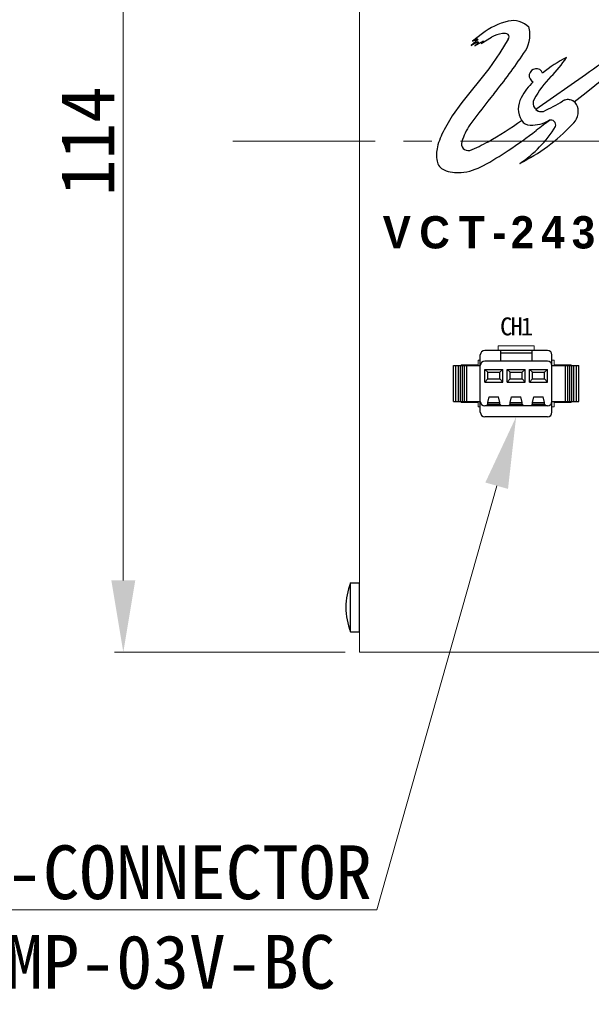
# Model space of a CAD drawing. Header units: millimetres. Extents: x 313 to 928, y 5 to 290.
# Tile 3 of 9: x 593 to 625, y 102 to 157. Entities that reach past the tile are written whole.
import ezdxf
from ezdxf import colors
from ezdxf.entities.mleader import LeaderData, LeaderLine
from ezdxf.math import Vec2, Vec3

# ---------------------------------------------------------------- set-up
doc = ezdxf.new("R2010")
doc.units = ezdxf.units.MM
doc.header["$LTSCALE"] = 0.25
doc.linetypes.add('CENTER', pattern=[50.8, 31.75, -6.35, 6.35, -6.35])
doc.layers.add('AM_0 プロファイル（中）', color=7, linetype='Continuous')
for name, color, linetype, lineweight in [('CENTER', 10, 'CENTER', 15), ('DIMENSION', 6, 'Continuous', 9), ('Layer000', 7, 'Continuous', 25), ('OUTPUT HARNESS', 7, 'Continuous', 20), ('PANEL', 7, 'Continuous', 20)]:
    doc.layers.add(name, color=color, linetype=linetype, lineweight=lineweight)
doc.styles.add('takachi1', font='msgothic.ttc', dxfattribs={"height": 2.5})
doc.styles.add('VS Standard', font='msgothic.ttc', dxfattribs={"height": 3})
doc.dimstyles.new('VS Standard x1', dxfattribs={"dimtxt": 3, "dimasz": 3, "dimexe": 0.5, "dimexo": 0.8, "dimgap": 0.5, "dimtad": 3, "dimlfac": 2, "dimrnd": 0.0001, "dimzin": 9, "dimdsep": 46, "dimtxsty": 'VS Standard', "dimcen": 0, "dimclrd": 256, "dimclre": 256, "dimclrt": 256, "dimaunit": 1, "dimadec": 0, "dimazin": 2, "dimtfac": 1, "dimtmove": 0, "dimatfit": 3, "dimfxl": 1, "dimtolj": 1, "dimtzin": 0, "dimlwd": -1, "dimlwe": -1, "dimarcsym": 0})

# ---------------------------------------------------------------- blocks, each defined once
blk = doc.blocks.new('*D115')
at = {"layer": 'Defpoints', "color": 0}
for p in [(612.139, 178.62), (598.966, 121.617), (612.139, 121.617)]:
    blk.add_point(p, dxfattribs=at)
at = {"layer": 'DIMENSION'}
for p, q in [((611.339, 178.62), (598.466, 178.62)), ((598.966, 174.62), (598.966, 125.617)), ((611.339, 121.617), (598.466, 121.617))]:
    blk.add_line(p, q, dxfattribs=at)
for points in [[(599.632, 174.62), (598.299, 174.62), (598.966, 178.62)], [(598.299, 125.617), (599.632, 125.617), (598.966, 121.617)]]:
    blk.add_solid(points, dxfattribs=at)
at = {"layer": 'DIMENSION', "insert": (596.965, 150.118), "char_height": 3, "attachment_point": 5, "rotation": 90, "style": 'VS Standard'}
blk.add_mtext('\\A1;\\A1;114', dxfattribs=at)

msp = doc.modelspace()

# ---------------------------------------------------------------- linework, layer by layer
at = {"layer": 'AM_0 プロファイル（中）'}
for p, q in [((611.6386, 125.4921), (612.1386, 125.4921)), ((611.6386, 122.7421), (611.6386, 125.4921)), ((612.1386, 122.7421), (612.1386, 125.4921)), ((611.6386, 122.7421), (612.1386, 122.7421))]:
    msp.add_line(p, q, dxfattribs=at)
msp.add_arc((615.2949, 124.1171), 3.9062, 159.39031, 200.60969, dxfattribs=at)
at = {"layer": 'CENTER'}
msp.add_line((605.0757, 150.1185), (666.7016, 150.1185), dxfattribs=at)
at = {"layer": 'Layer000', "color": 7, "linetype": 'Continuous', "lineweight": 25}
for p, q in [((619.0017, 156.1291), (618.4536, 155.706)), ((618.7759, 155.7829), (618.3719, 155.4552)), ((618.3719, 155.4552), (618.7759, 155.6876)), ((618.4536, 155.706), (618.7312, 155.8461)), ((618.5879, 155.4323), (619.0578, 155.7174)), ((618.812, 155.6394), (618.5879, 155.4323)), ((618.7312, 155.8461), (618.6043, 155.7174)), ((618.6043, 155.7174), (618.7759, 155.7829)), ((618.7759, 155.6876), (618.7045, 155.5984)), ((618.7045, 155.5984), (618.812, 155.6394)), ((618.9275, 155.5726), (619.52, 155.9134)), ((619.0578, 155.7174), (618.9275, 155.5726)), ((620.4453, 155.808), (619.9799, 155.0468)), ((619.9799, 155.0468), (619.3626, 154.1552)), ((624.7898, 152.8339), (626.974, 154.5951)), ((619.3626, 154.1552), (617.8567, 152.2755)), ((624.7632, 153.8248), (621.9946, 151.8815)), ((624.1253, 152.3173), (624.7898, 152.8339)), ((617.8567, 152.2755), (617.3188, 151.5307)), ((617.3188, 151.5307), (616.8685, 150.7443))]:
    msp.add_line(p, q, dxfattribs=at)
for centre, radius, start, end in [((621.3914, 152.9218), 3.9997, 103.68339, 126.69018), ((620.729, 155.6428), 1.1992, 43.73772, 103.68339), ((620.3653, 154.4437), 1.6954, 98.12358, 119.90698), ((620.199, 155.6085), 0.5188, 61.66676, 98.12358), ((620.2861, 155.9366), 0.2046, 321.07307, 38.92693), ((619.9083, 156.0645), 1.7499, 322.75069, 11.86785), ((621.527, 156.4047), 0.0959, 11.86785, 44.49188), ((597.1144, 171.0849), 29.0441, 320.91102, 326.38388), ((707.4926, 37.0883), 143.0789, 124.448701, 125.3246), ((627.1261, 148.0421), 7.5651, 116.98723, 129.01938), ((617.6579, 158.8239), 7.2629, 315.38264, 326.19832), ((622.0039, 153.7752), 0.3872, 21.90392, 245.76363), ((623.6087, 151.3891), 2.6914, 130.94365, 154.60877), ((626.9047, 149.6997), 5.7277, 135.38264, 151.12565), ((669.6968, 112.122), 64.4697, 140.91102, 142.869423), ((622.2262, 151.9186), 1.2208, 149.22837, 211.33466), ((622.301, 152.2384), 0.4704, 151.12565, 283.1954), ((616.5302, 164.0972), 13.6475, 295.51293, 300.68482), ((616.5302, 164.0972), 13.6475, 295.51293, 300.68482), ((623.7787, 151.8818), 0.5566, 51.48534, 120.68482), ((623.7787, 151.8818), 0.5566, 18.50592, 120.68482), ((622.301, 152.2384), 0.4704, 229.36021, 283.1954), ((623.4305, 151.7653), 0.9238, 307.93112, 18.50592), ((622.1552, 148.6736), 4.5246, 148.4955, 161.80975), ((609.6019, 167.348), 19.809, 299.37651, 305.78882), ((616.436, 158.1825), 10.4045, 296.55375, 316.62223), ((621.6695, 151.5797), 0.569, 211.33466, 270.66821), ((621.6695, 151.5797), 0.569, 211.33466, 270.66821), ((621.7199, 153.0036), 1.9933, 268.74377, 300.37154), ((621.7199, 153.0036), 1.9933, 268.74377, 300.37154), ((680.5197, 74.0303), 96.457, 126.771841, 127.343066), ((622.8142, 151.0107), 0.2864, 345.2005, 107.57172), ((622.8142, 151.0107), 0.2864, 97.33539, 107.57172), ((619.9811, 148.962), 3.5867, 150.20398, 166.56535), ((604.3161, 173.906), 29.17, 303.56883, 307.34307), ((617.3673, 154.4954), 6.7394, 303.50099, 328.13558), ((618.2147, 149.9685), 0.3768, 161.80975, 282.70416), ((615.3159, 157.1976), 8.1609, 291.42959, 299.37651), ((618.335, 149.3552), 1.8943, 166.56535, 190.62288), ((608.8258, 167.1103), 21.0141, 299.13788, 303.56883), ((617.1267, 149.1286), 0.665, 190.62288, 247.15366), ((617.6316, 150.3271), 1.9655, 247.15366, 275.25714), ((617.5229, 151.509), 3.1524, 275.25714, 299.13788)]:
    msp.add_arc(centre, radius, start, end, dxfattribs=at)
at = {"layer": 'OUTPUT HARNESS', "linetype": 'Continuous', "lineweight": 25}
for p, q in [((622.6386, 138.4508), (619.1386, 138.4508)), ((620.0136, 138.4508), (620.0136, 137.8508)), ((621.7636, 138.4508), (621.7636, 137.8508)), ((618.8886, 135.0008), (618.8886, 138.2008)), ((622.6386, 137.8508), (619.1386, 137.8508)), ((620.0136, 138.3184), (621.7636, 138.3184)), ((622.8886, 135.0008), (622.8886, 138.2008)), ((617.3886, 135.6008), (617.3886, 137.6008)), ((617.3886, 137.6008), (618.8886, 137.6008)), ((617.3886, 135.6008), (617.3886, 137.6008)), ((617.5304, 135.6008), (617.5304, 137.6008)), ((617.6756, 135.6008), (617.6756, 137.6008)), ((617.7745, 135.6008), (617.7745, 137.6008)), ((617.8933, 135.6008), (617.8933, 137.6008)), ((618.0121, 135.6008), (618.0121, 137.6008)), ((618.1386, 135.6008), (618.1386, 137.6008)), ((619.1386, 137.3834), (620.1386, 137.3834)), ((619.1386, 136.6786), (619.1386, 137.3834)), ((619.3007, 137.2319), (619.1386, 137.3834)), ((619.9766, 137.2319), (620.1386, 137.3834)), ((620.1386, 136.6786), (620.1386, 137.3834)), ((620.3886, 137.3834), (621.3886, 137.3834)), ((620.3886, 136.6786), (620.3886, 137.3834)), ((620.5507, 137.2319), (620.3886, 137.3834)), ((621.2266, 137.2319), (621.3886, 137.3834)), ((621.3886, 136.6786), (621.3886, 137.3834)), ((621.6386, 137.3834), (622.6386, 137.3834)), ((621.6386, 136.6786), (621.6386, 137.3834)), ((621.8007, 137.2319), (621.6386, 137.3834)), ((622.4766, 137.2319), (622.6386, 137.3834)), ((622.6386, 136.6786), (622.6386, 137.3834)), ((622.8886, 137.6008), (624.3886, 137.6008)), ((623.6386, 135.6008), (623.6386, 137.6008)), ((623.7651, 135.6008), (623.7651, 137.6008)), ((623.8839, 135.6008), (623.8839, 137.6008)), ((624.0027, 135.6008), (624.0027, 137.6008)), ((624.1017, 135.6008), (624.1017, 137.6008)), ((624.2469, 135.6008), (624.2469, 137.6008)), ((624.3886, 135.6008), (624.3886, 137.6008)), ((619.1386, 136.6786), (619.3007, 136.8583)), ((619.3007, 137.2319), (619.9766, 137.2319)), ((619.3007, 136.8583), (619.3007, 137.2319)), ((619.3007, 136.8583), (619.9766, 136.8583)), ((619.9766, 136.8583), (619.9766, 137.2319)), ((620.1386, 136.6786), (619.9766, 136.8583)), ((620.3886, 136.6786), (620.5507, 136.8583)), ((620.5507, 137.2319), (621.2266, 137.2319)), ((620.5507, 136.8583), (620.5507, 137.2319)), ((620.5507, 136.8583), (621.2266, 136.8583)), ((621.2266, 136.8583), (621.2266, 137.2319)), ((621.3886, 136.6786), (621.2266, 136.8583)), ((621.6386, 136.6786), (621.8007, 136.8583)), ((621.8007, 137.2319), (622.4766, 137.2319)), ((621.8007, 136.8583), (621.8007, 137.2319)), ((621.8007, 136.8583), (622.4766, 136.8583)), ((622.4766, 136.8583), (622.4766, 137.2319)), ((622.6386, 136.6786), (622.4766, 136.8583)), ((619.1386, 136.6786), (620.1386, 136.6786)), ((620.3886, 136.6786), (621.3886, 136.6786)), ((621.6386, 136.6786), (622.6386, 136.6786)), ((619.3007, 135.5403), (619.3781, 135.8505)), ((619.3781, 135.8505), (619.8991, 135.8505)), ((619.9766, 135.5403), (619.8991, 135.8505)), ((620.5507, 135.5403), (620.6281, 135.8505)), ((620.6281, 135.8505), (621.1491, 135.8505)), ((621.2266, 135.5403), (621.1491, 135.8505)), ((621.8007, 135.5403), (621.8781, 135.8505)), ((621.8781, 135.8505), (622.3991, 135.8505)), ((622.4766, 135.5403), (622.3991, 135.8505)), ((617.3886, 135.6008), (618.8886, 135.6008)), ((622.6386, 135.3508), (619.1386, 135.3508)), ((619.2126, 135.3508), (619.3007, 135.4558)), ((619.3007, 135.4558), (619.3007, 135.5403)), ((619.3007, 135.5403), (619.9766, 135.5403)), ((619.3007, 135.4558), (619.9766, 135.4558)), ((619.9766, 135.4558), (619.9766, 135.5403)), ((620.0647, 135.3508), (619.9766, 135.4558)), ((620.4626, 135.3508), (620.5507, 135.4558)), ((620.5507, 135.4558), (620.5507, 135.5403)), ((620.5507, 135.5403), (621.2266, 135.5403)), ((620.5507, 135.4558), (621.2266, 135.4558)), ((621.2266, 135.4558), (621.2266, 135.5403)), ((621.3147, 135.3508), (621.2266, 135.4558)), ((621.7126, 135.3508), (621.8007, 135.4558)), ((621.8007, 135.4558), (621.8007, 135.5403)), ((621.8007, 135.5403), (622.4766, 135.5403)), ((621.8007, 135.4558), (622.4766, 135.4558)), ((622.4766, 135.4558), (622.4766, 135.5403)), ((622.5647, 135.3508), (622.4766, 135.4558)), ((622.8886, 135.6008), (624.3886, 135.6008)), ((622.6386, 134.7508), (619.1386, 134.7508))]:
    msp.add_line(p, q, dxfattribs=at)
for centre, start, end in [((619.1386, 138.2008), 90, 180), ((622.6386, 138.2008), 0, 90), ((619.1386, 137.6008), 90, 180), ((622.6386, 137.6008), 0, 90), ((619.1386, 135.6008), 180, 270), ((622.6386, 135.6008), 270, 0), ((619.1386, 135.0008), 180, 270), ((622.6386, 135.0008), 270, 0)]:
    msp.add_arc(centre, 0.25, start, end, dxfattribs=at)
at = {"layer": 'PANEL'}
for p, q in [((619.889, 138.7008), (621.889, 138.7008)), ((619.889, 138.4508), (619.889, 138.7008)), ((619.889, 138.7008), (621.889, 138.7008)), ((619.889, 138.4508), (619.889, 138.7008)), ((621.889, 138.7008), (621.889, 138.4508)), ((621.889, 138.7008), (621.889, 138.4508)), ((618.764, 137.9008), (618.8886, 137.9008)), ((618.764, 137.6508), (618.764, 137.9008)), ((618.764, 137.9008), (618.8886, 137.9008)), ((618.764, 137.6508), (618.764, 137.9008)), ((622.8886, 137.9008), (623.014, 137.9008)), ((622.8886, 137.9008), (623.014, 137.9008)), ((623.014, 137.9008), (623.014, 137.6508)), ((623.014, 137.9008), (623.014, 137.6508)), ((617.814, 137.6508), (618.764, 137.6508)), ((617.814, 137.6508), (618.764, 137.6508)), ((617.814, 137.6008), (617.814, 137.6508)), ((617.814, 137.6008), (617.814, 137.6508)), ((623.014, 137.6508), (623.964, 137.6508)), ((623.014, 137.6508), (623.964, 137.6508)), ((623.964, 137.6508), (623.964, 137.6008)), ((623.964, 137.6508), (623.964, 137.6008)), ((617.814, 135.5508), (617.814, 135.6008)), ((617.814, 135.5508), (617.814, 135.6008)), ((618.764, 135.5508), (617.814, 135.5508)), ((618.764, 135.5508), (617.814, 135.5508)), ((618.764, 135.3008), (618.764, 135.5508)), ((618.764, 135.3008), (618.764, 135.5508)), ((618.764, 135.3008), (618.8886, 135.3008)), ((618.764, 135.3008), (618.8886, 135.3008)), ((622.8886, 135.3008), (623.014, 135.3008)), ((622.8886, 135.3008), (623.014, 135.3008)), ((623.014, 135.5508), (623.014, 135.3008)), ((623.964, 135.5508), (623.014, 135.5508)), ((623.014, 135.5508), (623.014, 135.3008)), ((623.964, 135.5508), (623.014, 135.5508)), ((623.964, 135.6008), (623.964, 135.5508)), ((623.964, 135.6008), (623.964, 135.5508))]:
    msp.add_line(p, q, dxfattribs=at)
msp.add_lwpolyline([(612.1386, 178.6198), (659.6386, 178.6198), (659.6386, 121.6171), (612.1386, 121.6171)], close=True, dxfattribs=at)

# ---------------------------------------------------------------- texts
at = {"layer": 'PANEL', "insert": (622.8012, 144.1079), "char_height": 1.8, "width": 17.972349, "attachment_point": 8, "style": 'VS Standard'}
msp.add_mtext('\\f@ＭＳ Ｐゴシック|b1|i0|c128;\\T1.3;VCT-2430-4S', dxfattribs=at)
at = {"layer": 'PANEL', "color": 0, "insert": (620.861, 139.2717), "char_height": 1, "width": 2.279057, "attachment_point": 8, "style": 'takachi1'}
msp.add_mtext('\\T0.8;CH1', dxfattribs=at)

# ---------------------------------------------------------------- dimensions: what is measured, and where the dimension line sits
at = {"layer": 'DIMENSION'}
dim = msp.add_linear_dim(base=(598.9655, 121.6171), p1=(612.1386, 178.6198), p2=(612.1386, 121.6171), angle=90, text='\\A1;114', dimstyle='VS Standard x1', override={"dimasz": 4}, dxfattribs=at)
dim.commit()
dim.dimension.update_dxf_attribs({"geometry": '*D115', "text_midpoint": (598.9655, 150.1185), "dimtype": 160})

# ---------------------------------------------------------------- leaders
ml = msp.add_multileader_mtext('Standard', dxfattribs=at)
ml.set_content('4-CONNECTOR\\PSMP-03V-BC', color=256, style='VS Standard')
ml.set_leader_properties(color=256, linetype='ByLayer', lineweight=-1)
ml.build(insert=Vec2(0, 0))
ml.multileader.update_dxf_attribs({"text_left_attachment_type": 6, "text_right_attachment_type": 6, "dogleg_length": 0})
ctx = ml.context
ctx.base_point, ctx.char_height, ctx.landing_gap_size, ctx.plane_origin = Vec3(588.8932, 107.2418), 3, 1.5, Vec3(837.6576, 128.7014)
ctx.left_attachment, ctx.right_attachment = 6, 6
notes = []
notes.append((ctx, [(0, (1, 1, 0), (613.1214, 107.2418), (-1, 0), 0, [(0, [(620.8886, 134.7508)], 0, [])])]))
ctx.mtext.insert, ctx.mtext.flow_direction = Vec3(590.3932, 110.8418), 5
for ctx, leaders in notes:
    for number, flags, end, landing, length, lines in leaders:
        leader = LeaderData()
        leader.index, (leader.has_last_leader_line, leader.has_dogleg_vector, leader.attachment_direction) = number, flags
        leader.last_leader_point, leader.dogleg_vector, leader.dogleg_length = Vec3(end), Vec3(landing), length
        for number, points, colour, breaks in lines:
            line = LeaderLine()
            line.index, line.vertices, line.color, line.breaks = number, Vec3.list(points), colors.encode_raw_color(colour), breaks
            leader.lines.append(line)
        ctx.leaders.append(leader)

doc.saveas('drawing.dxf')
